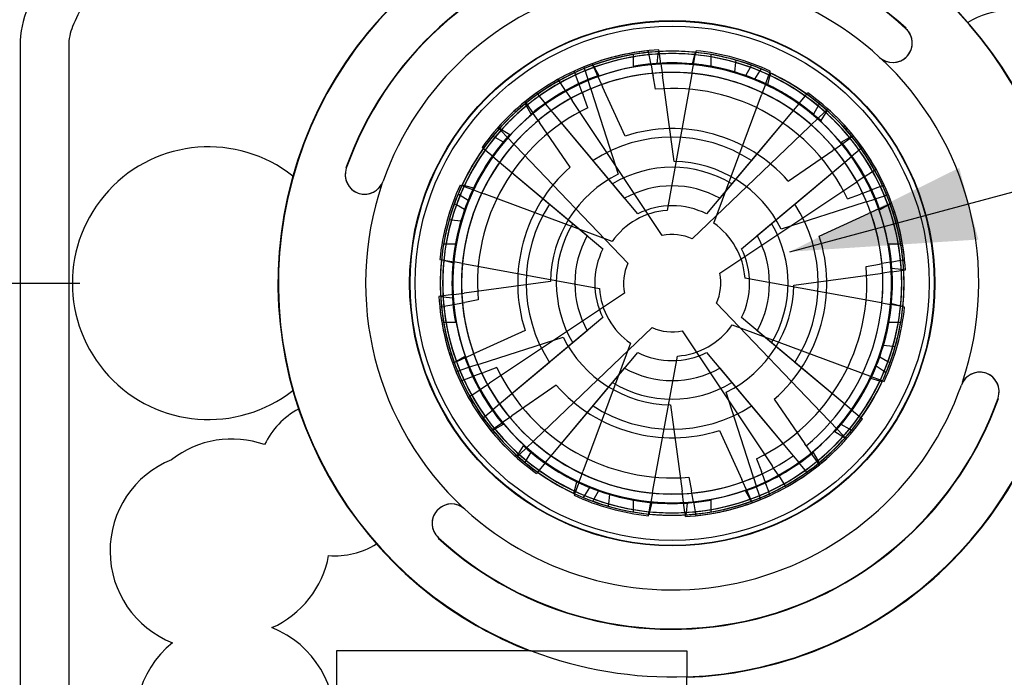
# Model space of a CAD drawing. Header units: inches. Extents: x 0 to 11, y 0 to 8.5.
# Tile 12 of 23: x 0.8 to 1.6, y 5.4 to 5.9. Entities that reach past the tile are written whole.
import ezdxf

# ---------------------------------------------------------------- set-up
doc = ezdxf.new("R2010")
doc.units = ezdxf.units.IN
doc.header["$MEASUREMENT"] = 0
doc.linetypes.add('CENTERX2', pattern=[0.8, 0.5, -0.1, 0.1, -0.1])
doc.layers.add('CENTER', color=40, linetype='CENTERX2')
doc.layers.add('DIMENSIONS', color=140, linetype='Continuous', lineweight=25)
doc.styles.add('SLDTEXTSTYLE0', font='TXT', dxfattribs={"width": 0.75})
doc.dimstyles.new('SLDDIMSTYLE1', dxfattribs={"dimtxt": 0.125, "dimasz": 0.15, "dimexe": 0, "dimexo": 0.0625, "dimgap": 0.03125, "dimtad": 0, "dimtih": 1, "dimtoh": 1, "dimrnd": 1e-09, "dimzin": 12, "dimdsep": 46, "dimtxsty": 'SLDTEXTSTYLE0', "dimsah": 1, "dimcen": 0.09, "dimadec": 0, "dimazin": 3, "dimtfac": 1, "dimtofl": 0, "dimtmove": 0, "dimatfit": 3, "dimfxl": 0, "dimfrac": 2, "dimtolj": 1, "dimtzin": 12, "dimarcsym": 0})
doc.dimstyles.new('SLDDIMSTYLE2', dxfattribs={"dimtxt": 0.125, "dimasz": 0.15, "dimexe": 0, "dimexo": 0.0625, "dimgap": 0.03125, "dimtad": 0, "dimtih": 1, "dimtoh": 1, "dimrnd": 1e-09, "dimzin": 12, "dimdsep": 46, "dimtxsty": 'SLDTEXTSTYLE0', "dimsah": 1, "dimcen": 0, "dimadec": 0, "dimazin": 3, "dimtfac": 1, "dimtofl": 0, "dimtmove": 0, "dimatfit": 3, "dimfxl": 0, "dimfrac": 2, "dimtolj": 1, "dimtzin": 12, "dimarcsym": 0})
doc.dimstyles.new('SLDDIMSTYLE3', dxfattribs={"dimtxt": 0.125, "dimasz": 0.15, "dimexe": 0, "dimexo": 0.0625, "dimgap": 0.03125, "dimtad": 0, "dimtih": 1, "dimtoh": 1, "dimrnd": 1e-09, "dimdsep": 46, "dimtxsty": 'SLDTEXTSTYLE0', "dimsah": 1, "dimcen": 0, "dimadec": 0, "dimazin": 2, "dimtfac": 1, "dimtofl": 0, "dimtmove": 0, "dimatfit": 3, "dimfxl": 0, "dimfrac": 2, "dimtolj": 1, "dimtzin": 12, "dimarcsym": 0})

# ---------------------------------------------------------------- blocks, each defined once
blk = doc.blocks.new('_D')
at = {"layer": 'DIMENSIONS'}
for p, q in [((0.67038, 5.75065), (0.67038, 6.70541)), ((1.94715, 5.75065), (1.94715, 6.70541)), ((0.67038, 6.58041), (0.99942, 6.58041)), ((1.14714, 6.57946), (1.10905, 6.57946)), ((1.10905, 6.57946), (1.10905, 6.38102)), ((1.4704, 6.57946), (1.50849, 6.57946)), ((1.50849, 6.57946), (1.50849, 6.38102)), ((1.94715, 6.58041), (1.61812, 6.58041)), ((1.10905, 6.38102), (1.14714, 6.38102)), ((1.50849, 6.38102), (1.4704, 6.38102))]:
    blk.add_line(p, q, dxfattribs=at)
for points in [[(0.67038, 6.58041), (0.82038, 6.55041), (0.82038, 6.61041)], [(1.94715, 6.58041), (1.79715, 6.61041), (1.79715, 6.55041)]]:
    blk.add_solid(points, dxfattribs=at)
at = {"layer": 'DIMENSIONS', "char_height": 0.125, "attachment_point": 1, "style": 'SLDTEXTSTYLE0'}
for s, insert in [('1.28', (1.14714, 6.76598)), ('32.4', (1.14714, 6.54215))]:
    blk.add_mtext(s, dxfattribs=dict(at, insert=insert))
blk = doc.blocks.new('_D_1')
at = {"layer": 'DIMENSIONS'}
for p, q in [((1.40384, 5.72613), (1.97336, 5.87873)), ((1.97336, 5.87873), (2.36649, 5.87873))]:
    blk.add_line(p, q, dxfattribs=at)
blk.add_solid([(1.40384, 5.72613), (1.55649, 5.73597), (1.54096, 5.79393)], dxfattribs=at)
at = {"layer": 'DIMENSIONS', "char_height": 0.125, "attachment_point": 1, "style": 'SLDTEXTSTYLE0'}
for s, insert in [('%%c', (2.25461, 6.13813)), ('SLEEVE', (2.49, 6.14004)), ('BORE', (2.42899, 5.93969)), ('INSERT', (2.39175, 5.74125))]:
    blk.add_mtext(s, dxfattribs=dict(at, insert=insert))
blk = doc.blocks.new('SW_SYMBOL_HOLE_DEPTH')
at = {"layer": 'DIMENSIONS', "color": 0}
for p, q in [((0, 34.45), (31.5, 34.45)), ((15.75, 34.45), (15.75, 2.95)), ((3.94, 21.85), (15.75, 2.95)), ((27.56, 21.85), (15.75, 2.95))]:
    blk.add_line(p, q, dxfattribs=at)
blk = doc.blocks.new('_D_2')
at = {"layer": 'DIMENSIONS'}
for p, q in [((0.6554, 5.64353), (0.28361, 4.2259)), ((1.30804, 4.45101), (1.26995, 4.45101)), ((1.26995, 4.45101), (1.26995, 4.25258)), ((1.53894, 4.45101), (1.57703, 4.45101)), ((1.57703, 4.45101), (1.57703, 4.25258)), ((1.26995, 4.25258), (1.30804, 4.25258)), ((1.57703, 4.25258), (1.53894, 4.25258)), ((0.28361, 4.2259), (0.53361, 4.2259))]:
    blk.add_line(p, q, dxfattribs=at)
blk.add_solid([(0.6554, 5.64353), (0.58833, 5.50605), (0.64637, 5.49083)], dxfattribs=at)
at = {"layer": 'DIMENSIONS', "xscale": 0.00405556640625, "yscale": 0.00405556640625, "zscale": 0.00405556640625}
blk.add_blockref('SW_SYMBOL_HOLE_DEPTH', (1.39331, 4.04352), dxfattribs=at)
at = {"layer": 'DIMENSIONS', "char_height": 0.125, "attachment_point": 1, "style": 'SLDTEXTSTYLE0'}
for s, insert in [('%%c', (0.72009, 4.4118)), ('0.12', (0.9086, 4.41371)), ('3.0', (1.30804, 4.41371)), ('THRU', (1.66199, 4.41371)), ('0.22[5.6]', (0.72213, 4.18923)), ('0.07[1.8]', (1.5719, 4.18923)), ('%%c', (0.53361, 4.18732))]:
    blk.add_mtext(s, dxfattribs=dict(at, insert=insert))
blk = doc.blocks.new('_D_4')
at = {"layer": 'DIMENSIONS'}
for p, q in [((0.40276, 5.90715), (0.40276, 7.17234)), ((2.21477, 5.90715), (2.21477, 7.17234)), ((0.40276, 7.04734), (0.99942, 7.04734)), ((1.14714, 7.04639), (1.10905, 7.04639)), ((1.10905, 7.04639), (1.10905, 6.84795)), ((1.4704, 7.04639), (1.50849, 7.04639)), ((1.50849, 7.04639), (1.50849, 6.84795)), ((2.21477, 7.04734), (1.61812, 7.04734)), ((1.10905, 6.84795), (1.14714, 6.84795)), ((1.50849, 6.84795), (1.4704, 6.84795))]:
    blk.add_line(p, q, dxfattribs=at)
for points in [[(0.40276, 7.04734), (0.55276, 7.01734), (0.55276, 7.07734)], [(2.21477, 7.04734), (2.06477, 7.07734), (2.06477, 7.01734)]]:
    blk.add_solid(points, dxfattribs=at)
at = {"layer": 'DIMENSIONS', "char_height": 0.125, "attachment_point": 1, "style": 'SLDTEXTSTYLE0'}
for s, insert in [('1.81', (1.14714, 7.23291)), ('46.0', (1.14714, 7.00908))]:
    blk.add_mtext(s, dxfattribs=dict(at, insert=insert))
blk = doc.blocks.new('SW_CENTERMARKSYMBOL_1')
at = {"layer": 'CENTER', "color": 0}
for p, q in [((0, 0.1), (0, 0.15906)), ((0, 0), (0, 0.1)), ((-0.1, 0), (-0.15906, 0)), ((0, 0), (-0.1, 0)), ((0, 0), (0, -0.1)), ((0, 0), (0.1, 0)), ((0.1, 0), (0.15906, 0)), ((0, -0.1), (0, -0.15906))]:
    blk.add_line(p, q, dxfattribs=at)

msp = doc.modelspace()

# ---------------------------------------------------------------- linework, layer by layer
for p, q in [((0.78121, 5.89272), (0.78121, 4.82828)), ((0.82058, 5.89272), (0.82058, 5.1659)), ((0.82058, 5.89272), (0.82058, 4.82113)), ((1.28986, 5.8873), (1.28961, 5.88866)), ((1.2902, 5.88541), (1.28986, 5.8873)), ((1.29747, 5.886), (1.29768, 5.88793)), ((1.29824, 5.88796), (1.29805, 5.88932)), ((1.29849, 5.88605), (1.29824, 5.88796)), ((1.32715, 5.88543), (1.32767, 5.8873)), ((1.32779, 5.88729), (1.32745, 5.8854)), ((1.32779, 5.88729), (1.32804, 5.88864)), ((1.27727, 5.88559), (1.27727, 5.88365)), ((1.27727, 5.88365), (1.27727, 5.876)), ((1.29166, 5.87735), (1.2902, 5.88541)), ((1.29663, 5.87839), (1.29747, 5.886)), ((1.29959, 5.87794), (1.29849, 5.88605)), ((1.32511, 5.87805), (1.32715, 5.88543)), ((1.32599, 5.87734), (1.32745, 5.8854)), ((1.34026, 5.88365), (1.34026, 5.88559)), ((1.34026, 5.876), (1.34026, 5.88365)), ((1.36008, 5.87911), (1.35925, 5.8715)), ((1.3603, 5.88104), (1.36008, 5.87911)), ((1.22997, 5.8709), (1.22949, 5.8722)), ((1.22997, 5.8709), (1.23064, 5.8691)), ((1.23725, 5.87558), (1.23768, 5.87426)), ((1.23768, 5.87426), (1.23826, 5.87243)), ((1.23826, 5.87243), (1.24076, 5.86464)), ((1.24395, 5.87817), (1.24452, 5.87691)), ((1.24532, 5.87516), (1.24452, 5.87691)), ((1.24464, 5.87695), (1.2456, 5.87526)), ((1.24532, 5.87516), (1.24871, 5.86771)), ((1.2456, 5.87526), (1.24938, 5.86861)), ((1.29166, 5.87735), (1.29292, 5.87036)), ((1.29959, 5.87794), (1.30054, 5.8709)), ((1.30054, 5.8709), (1.3008, 5.86894)), ((1.32472, 5.87035), (1.32599, 5.87734)), ((1.36825, 5.86858), (1.37204, 5.87523)), ((1.37204, 5.87523), (1.37301, 5.87691)), ((1.37572, 5.86574), (1.3798, 5.87222)), ((1.3798, 5.87222), (1.38084, 5.87386)), ((1.387, 5.86906), (1.38767, 5.87086)), ((1.38767, 5.87086), (1.38815, 5.87215)), ((1.38839, 5.87052), (1.38787, 5.86865)), ((1.21725, 5.86442), (1.21649, 5.86557)), ((1.21832, 5.86282), (1.21725, 5.86442)), ((1.22285, 5.85601), (1.21832, 5.86282)), ((1.23349, 5.86143), (1.23064, 5.8691)), ((1.24294, 5.85787), (1.24076, 5.86464)), ((1.24871, 5.86771), (1.25166, 5.86125)), ((1.29292, 5.87036), (1.29328, 5.86842)), ((1.29524, 5.85755), (1.29328, 5.86842)), ((1.31024, 5.79907), (1.3008, 5.86894)), ((1.32436, 5.86841), (1.30459, 5.75956)), ((1.32472, 5.87035), (1.32436, 5.86841)), ((1.38415, 5.86138), (1.387, 5.86906)), ((1.38787, 5.86865), (1.38583, 5.86127)), ((1.22285, 5.85601), (1.2268, 5.85009)), ((1.23596, 5.85477), (1.23349, 5.86143)), ((1.23596, 5.85477), (1.23665, 5.85291)), ((1.24294, 5.85787), (1.24354, 5.85599)), ((1.24354, 5.85599), (1.26509, 5.78885)), ((1.25166, 5.86125), (1.25248, 5.85945)), ((1.2706, 5.81968), (1.25248, 5.85945)), ((1.38167, 5.85472), (1.38098, 5.85287)), ((1.38415, 5.86138), (1.38167, 5.85472)), ((1.18973, 5.84742), (1.19051, 5.84629)), ((1.19901, 5.85449), (1.19989, 5.85343)), ((1.19989, 5.85343), (1.20113, 5.85196)), ((1.20113, 5.85196), (1.20638, 5.84568)), ((1.2268, 5.85009), (1.22789, 5.84845)), ((1.30069, 5.73918), (1.22789, 5.84845)), ((1.24049, 5.84256), (1.23665, 5.85291)), ((1.34243, 5.74918), (1.38098, 5.85287)), ((1.41115, 5.84568), (1.41641, 5.85196)), ((1.41641, 5.85196), (1.41764, 5.85343)), ((1.41764, 5.85343), (1.41853, 5.85449)), ((1.19086, 5.8441), (1.1899, 5.84579)), ((1.19051, 5.84629), (1.1916, 5.84471)), ((1.19464, 5.83745), (1.19086, 5.8441)), ((1.1916, 5.84471), (1.19625, 5.83797)), ((1.21095, 5.84023), (1.20638, 5.84568)), ((1.21222, 5.83872), (1.21095, 5.84023)), ((1.24473, 5.7999), (1.21222, 5.83872)), ((1.26053, 5.78104), (1.21222, 5.83872)), ((1.27031, 5.76936), (1.21222, 5.83872)), ((1.28091, 5.75671), (1.21222, 5.83872)), ((1.40532, 5.83872), (1.33663, 5.75671)), ((1.40532, 5.83872), (1.34722, 5.76936)), ((1.40532, 5.83872), (1.35701, 5.78104)), ((1.40532, 5.83872), (1.3728, 5.7999)), ((1.40659, 5.84023), (1.40532, 5.83872)), ((1.41115, 5.84568), (1.40659, 5.84023)), ((1.42677, 5.84402), (1.42298, 5.83738)), ((1.43231, 5.83928), (1.4264, 5.83362)), ((1.42773, 5.84571), (1.42677, 5.84402)), ((1.43369, 5.84061), (1.43231, 5.83928)), ((1.43411, 5.84024), (1.43307, 5.8386)), ((1.43469, 5.84156), (1.43369, 5.84061)), ((1.20028, 5.83212), (1.19625, 5.83797)), ((1.20028, 5.83212), (1.20141, 5.83049)), ((1.42126, 5.8287), (1.4264, 5.83362)), ((1.43307, 5.8386), (1.42899, 5.83212)), ((1.16881, 5.82558), (1.16786, 5.82657)), ((1.16881, 5.82558), (1.17014, 5.82419)), ((1.16918, 5.82599), (1.17082, 5.82495)), ((1.1758, 5.81828), (1.17014, 5.82419)), ((1.17082, 5.82495), (1.1773, 5.82087)), ((1.22622, 5.79452), (1.20141, 5.83049)), ((1.41984, 5.82733), (1.32503, 5.73651)), ((1.42126, 5.8287), (1.41984, 5.82733)), ((1.16371, 5.81961), (1.1654, 5.81865)), ((1.1654, 5.81865), (1.17204, 5.81486)), ((1.18072, 5.81315), (1.1758, 5.81828)), ((1.44556, 5.81478), (1.45221, 5.81856)), ((1.44608, 5.81317), (1.45282, 5.81782)), ((1.45221, 5.81856), (1.4539, 5.81952)), ((1.4544, 5.81891), (1.45282, 5.81782)), ((1.4544, 5.81891), (1.45554, 5.81969)), ((1.15599, 5.80953), (1.15493, 5.81041)), ((1.15746, 5.80829), (1.15599, 5.80953)), ((1.16374, 5.80304), (1.15746, 5.80829)), ((1.18072, 5.81315), (1.18209, 5.81172)), ((1.18209, 5.81172), (1.27291, 5.71692)), ((1.40264, 5.7832), (1.43861, 5.80801)), ((1.44023, 5.80914), (1.43861, 5.80801)), ((1.44023, 5.80914), (1.44608, 5.81317)), ((1.46007, 5.80829), (1.4538, 5.80304)), ((1.46154, 5.80953), (1.46007, 5.80829)), ((1.4626, 5.81041), (1.46154, 5.80953)), ((1.16374, 5.80304), (1.16919, 5.79847)), ((1.44835, 5.79847), (1.4538, 5.80304)), ((1.16919, 5.79847), (1.1707, 5.7972)), ((1.1707, 5.7972), (1.20952, 5.76469)), ((1.1707, 5.7972), (1.22838, 5.74889)), ((1.1707, 5.7972), (1.24006, 5.73911)), ((1.1707, 5.7972), (1.25271, 5.72851)), ((1.36482, 5.72851), (1.44683, 5.7972)), ((1.37748, 5.73911), (1.44683, 5.7972)), ((1.38915, 5.74889), (1.44683, 5.7972)), ((1.40801, 5.76469), (1.44683, 5.7972)), ((1.44683, 5.7972), (1.44835, 5.79847)), ((1.46412, 5.78657), (1.47093, 5.7911)), ((1.47093, 5.7911), (1.47253, 5.79217)), ((1.47253, 5.79217), (1.47368, 5.79293)), ((1.46412, 5.78657), (1.45821, 5.78262)), ((1.13727, 5.78003), (1.13856, 5.77955)), ((1.14037, 5.77888), (1.13856, 5.77955)), ((1.1389, 5.78027), (1.14077, 5.77975)), ((1.14037, 5.77888), (1.14804, 5.77603)), ((1.14077, 5.77975), (1.14815, 5.77772)), ((1.14804, 5.77603), (1.1547, 5.77355)), ((1.3473, 5.70873), (1.45656, 5.78153)), ((1.45656, 5.78153), (1.45821, 5.78262)), ((1.46288, 5.77346), (1.46954, 5.77593)), ((1.47722, 5.77878), (1.46954, 5.77593)), ((1.47902, 5.77945), (1.47722, 5.77878)), ((1.48031, 5.77993), (1.47902, 5.77945)), ((1.1372, 5.77168), (1.13556, 5.77272)), ((1.14368, 5.7676), (1.1372, 5.77168)), ((1.1547, 5.77355), (1.15655, 5.77287)), ((1.26024, 5.73431), (1.15655, 5.77287)), ((1.45068, 5.76893), (1.46103, 5.77277)), ((1.46288, 5.77346), (1.46103, 5.77277)), ((1.46599, 5.76648), (1.47275, 5.76866)), ((1.48055, 5.77116), (1.47275, 5.76866)), ((1.48238, 5.77174), (1.48055, 5.77116)), ((1.48369, 5.77217), (1.48238, 5.77174)), ((1.1342, 5.76393), (1.13251, 5.76489)), ((1.14084, 5.76014), (1.1342, 5.76393)), ((1.46411, 5.76588), (1.39697, 5.74433)), ((1.46599, 5.76648), (1.46411, 5.76588)), ((1.47583, 5.76071), (1.46936, 5.75776)), ((1.47583, 5.76071), (1.48328, 5.7641)), ((1.48338, 5.76382), (1.47673, 5.76004)), ((1.48328, 5.7641), (1.48503, 5.7649)), ((1.48507, 5.76478), (1.48338, 5.76382)), ((1.48503, 5.7649), (1.48628, 5.76547)), ((1.12838, 5.75218), (1.13031, 5.75197)), ((1.13031, 5.75197), (1.13792, 5.75113)), ((1.4278, 5.73882), (1.46756, 5.75694)), ((1.46936, 5.75776), (1.46756, 5.75694)), ((1.12577, 5.73215), (1.12383, 5.73215)), ((1.13342, 5.73215), (1.12577, 5.73215)), ((1.49176, 5.73215), (1.48411, 5.73215)), ((1.49371, 5.73215), (1.49176, 5.73215)), ((1.12078, 5.71992), (1.12213, 5.71968)), ((1.12399, 5.71904), (1.12212, 5.71956)), ((1.12213, 5.71968), (1.12402, 5.71933)), ((1.12402, 5.71933), (1.13208, 5.71787)), ((1.48547, 5.71776), (1.49352, 5.71922)), ((1.49352, 5.71922), (1.49541, 5.71956)), ((1.49541, 5.71956), (1.49677, 5.71981)), ((1.13137, 5.717), (1.12399, 5.71904)), ((1.13907, 5.7166), (1.13208, 5.71787)), ((1.13907, 5.7166), (1.14101, 5.71625)), ((1.14101, 5.71625), (1.24986, 5.69648)), ((1.46567, 5.71418), (1.47653, 5.71614)), ((1.47653, 5.71614), (1.47847, 5.7165)), ((1.48547, 5.71776), (1.47847, 5.7165)), ((1.4865, 5.71279), (1.49411, 5.71195)), ((1.49411, 5.71195), (1.49604, 5.71174)), ((1.49417, 5.71093), (1.49607, 5.71118)), ((1.49607, 5.71118), (1.49744, 5.71137)), ((1.47652, 5.68506), (1.36767, 5.70483)), ((1.40718, 5.69918), (1.47706, 5.70862)), ((1.47706, 5.70862), (1.47901, 5.70888)), ((1.48606, 5.70983), (1.47901, 5.70888)), ((1.48606, 5.70983), (1.49417, 5.71093)), ((1.21035, 5.70213), (1.14048, 5.69269)), ((1.12146, 5.69012), (1.1201, 5.68994)), ((1.12337, 5.69038), (1.12146, 5.69012)), ((1.12342, 5.68935), (1.12149, 5.68957)), ((1.13148, 5.69147), (1.12337, 5.69038)), ((1.13103, 5.68852), (1.12342, 5.68935)), ((1.13148, 5.69147), (1.13852, 5.69243)), ((1.13852, 5.69243), (1.14048, 5.69269)), ((1.27024, 5.69257), (1.16097, 5.61978)), ((1.12076, 5.6815), (1.12212, 5.68174)), ((1.12401, 5.68209), (1.12212, 5.68174)), ((1.12401, 5.68209), (1.13207, 5.68354)), ((1.13207, 5.68354), (1.13906, 5.68481)), ((1.13906, 5.68481), (1.141, 5.68516)), ((1.15187, 5.68713), (1.141, 5.68516)), ((1.43545, 5.58958), (1.34462, 5.68439)), ((1.47846, 5.6847), (1.47652, 5.68506)), ((1.47846, 5.6847), (1.48546, 5.68343)), ((1.49351, 5.68197), (1.48546, 5.68343)), ((1.48617, 5.68431), (1.49354, 5.68227)), ((1.4954, 5.68163), (1.49351, 5.68197)), ((1.49354, 5.68227), (1.49541, 5.68175)), ((1.49676, 5.68138), (1.4954, 5.68163)), ((1.25271, 5.67279), (1.1707, 5.6041)), ((1.44683, 5.6041), (1.36482, 5.67279)), ((1.12383, 5.66916), (1.12577, 5.66916)), ((1.12577, 5.66916), (1.13342, 5.66916)), ((1.1977, 5.57397), (1.2925, 5.6648)), ((1.35729, 5.66699), (1.46098, 5.62844)), ((1.48411, 5.66916), (1.49176, 5.66916)), ((1.49176, 5.66916), (1.49371, 5.66916)), ((1.18974, 5.66249), (1.14997, 5.64436)), ((1.15343, 5.63542), (1.22057, 5.65697)), ((1.24006, 5.6622), (1.1707, 5.6041)), ((1.31685, 5.66212), (1.38964, 5.55286)), ((1.44683, 5.6041), (1.37748, 5.6622)), ((1.22838, 5.65241), (1.1707, 5.6041)), ((1.27511, 5.65213), (1.23655, 5.54844)), ((1.44683, 5.6041), (1.38915, 5.65241)), ((1.48722, 5.64934), (1.47962, 5.65017)), ((1.48915, 5.64912), (1.48722, 5.64934)), ((1.13416, 5.63748), (1.14081, 5.64127)), ((1.14171, 5.6406), (1.13426, 5.6372)), ((1.14171, 5.6406), (1.14817, 5.64355)), ((1.14997, 5.64436), (1.14817, 5.64355)), ((1.21222, 5.56259), (1.28091, 5.6446)), ((1.29317, 5.5329), (1.31294, 5.64175)), ((1.33663, 5.6446), (1.40532, 5.56259)), ((1.47669, 5.64117), (1.48334, 5.63738)), ((1.13251, 5.63641), (1.13125, 5.63583)), ((1.13247, 5.63652), (1.13416, 5.63748)), ((1.13426, 5.6372), (1.13251, 5.63641)), ((1.14478, 5.63265), (1.13699, 5.63015)), ((1.15155, 5.63482), (1.14478, 5.63265)), ((1.15155, 5.63482), (1.15343, 5.63542)), ((1.16686, 5.63238), (1.15651, 5.62853)), ((1.20952, 5.63662), (1.1707, 5.6041)), ((1.21222, 5.56259), (1.27031, 5.63194)), ((1.34722, 5.63194), (1.40532, 5.56259)), ((1.44683, 5.6041), (1.40801, 5.63662)), ((1.47386, 5.63371), (1.48033, 5.62962)), ((1.48334, 5.63738), (1.48503, 5.63641)), ((1.13516, 5.62956), (1.13384, 5.62914)), ((1.13516, 5.62956), (1.13699, 5.63015)), ((1.14032, 5.62253), (1.14799, 5.62537)), ((1.15465, 5.62785), (1.14799, 5.62537)), ((1.15465, 5.62785), (1.15651, 5.62853)), ((1.46098, 5.62844), (1.46284, 5.62775)), ((1.4695, 5.62527), (1.46284, 5.62775)), ((1.47676, 5.62155), (1.46939, 5.62359)), ((1.4695, 5.62527), (1.47717, 5.62242)), ((1.48033, 5.62962), (1.48197, 5.62858)), ((1.13722, 5.62138), (1.13852, 5.62186)), ((1.13852, 5.62186), (1.14032, 5.62253)), ((1.15341, 5.61474), (1.15933, 5.61868)), ((1.15933, 5.61868), (1.16097, 5.61978)), ((1.2149, 5.61811), (1.17893, 5.59329)), ((1.21222, 5.56259), (1.26053, 5.62027)), ((1.35701, 5.62027), (1.40532, 5.56259)), ((1.47864, 5.62103), (1.47676, 5.62155)), ((1.47717, 5.62242), (1.47897, 5.62175)), ((1.47897, 5.62175), (1.48026, 5.62127)), ((1.00188, 5.61397), (1.00217, 5.6142)), ((1.14385, 5.60837), (1.145, 5.60914)), ((1.1466, 5.6102), (1.145, 5.60914)), ((1.1466, 5.6102), (1.15341, 5.61474)), ((1.374, 5.54531), (1.35245, 5.61245)), ((1.16919, 5.60283), (1.16374, 5.59827)), ((1.1707, 5.6041), (1.16919, 5.60283)), ((1.21222, 5.56259), (1.24473, 5.60141)), ((1.30729, 5.60224), (1.31673, 5.53236)), ((1.3728, 5.60141), (1.40532, 5.56259)), ((1.39131, 5.60678), (1.41613, 5.57081)), ((1.44835, 5.60283), (1.44683, 5.6041)), ((1.4538, 5.59827), (1.44835, 5.60283)), ((1.15493, 5.59089), (1.15599, 5.59178)), ((1.15599, 5.59178), (1.15746, 5.59301)), ((1.15746, 5.59301), (1.16374, 5.59827)), ((1.1773, 5.59217), (1.17145, 5.58813)), ((1.1773, 5.59217), (1.17893, 5.59329)), ((1.4538, 5.59827), (1.46007, 5.59301)), ((1.46007, 5.59301), (1.46154, 5.59178)), ((1.46154, 5.59178), (1.4626, 5.59089)), ((1.16471, 5.58349), (1.17145, 5.58813)), ((1.17197, 5.58653), (1.16532, 5.58274)), ((1.43682, 5.58816), (1.43545, 5.58958)), ((1.43682, 5.58816), (1.44173, 5.58303)), ((1.45214, 5.58265), (1.44549, 5.58644)), ((1.162, 5.58161), (1.16313, 5.58239)), ((1.16313, 5.58239), (1.16471, 5.58349)), ((1.16532, 5.58274), (1.16363, 5.58178)), ((1.34693, 5.58162), (1.36506, 5.54186)), ((1.44671, 5.57635), (1.44024, 5.58043)), ((1.4474, 5.57711), (1.44173, 5.58303)), ((1.44835, 5.57531), (1.44671, 5.57635)), ((1.44872, 5.57573), (1.4474, 5.57711)), ((1.45383, 5.58169), (1.45214, 5.58265)), ((1.18447, 5.56271), (1.18855, 5.56918)), ((1.19627, 5.5726), (1.19114, 5.56769)), ((1.19627, 5.5726), (1.1977, 5.57397)), ((1.41725, 5.56919), (1.41613, 5.57081)), ((1.41725, 5.56919), (1.42129, 5.56334)), ((1.44968, 5.57473), (1.44872, 5.57573)), ((1.18285, 5.55974), (1.18384, 5.5607)), ((1.18343, 5.56107), (1.18447, 5.56271)), ((1.18384, 5.5607), (1.18523, 5.56202)), ((1.18523, 5.56202), (1.19114, 5.56769)), ((1.19077, 5.55728), (1.19456, 5.56393)), ((1.20638, 5.55562), (1.21095, 5.56107)), ((1.21095, 5.56107), (1.21222, 5.56259)), ((1.40532, 5.56259), (1.40659, 5.56107)), ((1.40659, 5.56107), (1.41115, 5.55562)), ((1.42594, 5.5566), (1.42129, 5.56334)), ((1.42289, 5.56386), (1.42668, 5.55721)), ((1.18981, 5.55559), (1.19077, 5.55728)), ((1.20638, 5.55562), (1.20113, 5.54935)), ((1.37704, 5.55874), (1.38089, 5.54839)), ((1.39074, 5.55121), (1.38964, 5.55286)), ((1.41641, 5.54935), (1.41115, 5.55562)), ((1.42703, 5.55502), (1.42594, 5.5566)), ((1.42668, 5.55721), (1.42764, 5.55552)), ((1.42781, 5.55388), (1.42703, 5.55502)), ((1.19989, 5.54788), (1.19901, 5.54682)), ((1.20113, 5.54935), (1.19989, 5.54788)), ((1.23339, 5.53992), (1.23587, 5.54659)), ((1.23587, 5.54659), (1.23655, 5.54844)), ((1.3746, 5.54343), (1.374, 5.54531)), ((1.38157, 5.54654), (1.38089, 5.54839)), ((1.38157, 5.54654), (1.38405, 5.53988)), ((1.39468, 5.5453), (1.39074, 5.55121)), ((1.39468, 5.5453), (1.39922, 5.53849)), ((1.41764, 5.54788), (1.41641, 5.54935)), ((1.41853, 5.54682), (1.41764, 5.54788)), ((1.22967, 5.53266), (1.2317, 5.54003)), ((1.23339, 5.53992), (1.23054, 5.53225)), ((1.32229, 5.54375), (1.32426, 5.53289)), ((1.36587, 5.54006), (1.36506, 5.54186)), ((1.36882, 5.53359), (1.36587, 5.54006)), ((1.3746, 5.54343), (1.37677, 5.53667)), ((1.37927, 5.52887), (1.37677, 5.53667)), ((1.38689, 5.5322), (1.38405, 5.53988)), ((1.39922, 5.53849), (1.40028, 5.53689)), ((1.40028, 5.53689), (1.40105, 5.53574)), ((1.22915, 5.53078), (1.22967, 5.53266)), ((1.22987, 5.53045), (1.22939, 5.52916)), ((1.23054, 5.53225), (1.22987, 5.53045)), ((1.23774, 5.52909), (1.2367, 5.52745)), ((1.24182, 5.53556), (1.23774, 5.52909)), ((1.24928, 5.53273), (1.24549, 5.52608)), ((1.25745, 5.5222), (1.25829, 5.5298)), ((1.29282, 5.53096), (1.29155, 5.52396)), ((1.29282, 5.53096), (1.29317, 5.5329)), ((1.31699, 5.53041), (1.31673, 5.53236)), ((1.31795, 5.52336), (1.31699, 5.53041)), ((1.32461, 5.53095), (1.32426, 5.53289)), ((1.32588, 5.52395), (1.32461, 5.53095)), ((1.37194, 5.52604), (1.36815, 5.53269)), ((1.36882, 5.53359), (1.37222, 5.52614)), ((1.37986, 5.52704), (1.37927, 5.52887)), ((1.38756, 5.5304), (1.38689, 5.5322)), ((1.38804, 5.52911), (1.38756, 5.5304)), ((1.24549, 5.52608), (1.24453, 5.52439)), ((1.25724, 5.52027), (1.25745, 5.5222)), ((1.27727, 5.52531), (1.27727, 5.51766)), ((1.29009, 5.51591), (1.29155, 5.52396)), ((1.29242, 5.52325), (1.29038, 5.51588)), ((1.31904, 5.51525), (1.31795, 5.52336)), ((1.3209, 5.52292), (1.32007, 5.51531)), ((1.32588, 5.52395), (1.32733, 5.5159)), ((1.34026, 5.51766), (1.34026, 5.52531)), ((1.3729, 5.52435), (1.37194, 5.52604)), ((1.37222, 5.52614), (1.37301, 5.5244)), ((1.37301, 5.5244), (1.37359, 5.52314)), ((1.38028, 5.52573), (1.37986, 5.52704)), ((1.27727, 5.51766), (1.27727, 5.51571)), ((1.2895, 5.51266), (1.28974, 5.51402)), ((1.28974, 5.51402), (1.29009, 5.51591)), ((1.29038, 5.51588), (1.28987, 5.51401)), ((1.31904, 5.51525), (1.3193, 5.51335)), ((1.31948, 5.51198), (1.3193, 5.51335)), ((1.32007, 5.51531), (1.31985, 5.51338)), ((1.32733, 5.5159), (1.32768, 5.51401)), ((1.32768, 5.51401), (1.32792, 5.51265)), ((1.34026, 5.51571), (1.34026, 5.51766)), ((1.0695, 5.48983), (1.0698, 5.49001)), ((1.19326, 5.40341), (1.03711, 5.40341)), ((1.03711, 5.40341), (1.03711, 5.12742)), ((1.19479, 5.40341), (1.19326, 5.40341)), ((1.19421, 5.40341), (1.19326, 5.40341)), ((1.19421, 5.40341), (1.32058, 5.40341)), ((1.32058, 5.40341), (1.32058, 5.38232)), ((1.32058, 5.38197), (1.32058, 5.38232)), ((1.32058, 5.38197), (1.32058, 5.38232)), ((1.32058, 5.12742), (1.32058, 5.38197))]:
    msp.add_line(p, q)
for radius in [0.21239, 0.21203, 0.20797]:
    msp.add_circle((1.30877, 5.70065), radius)
for centre, radius, start, end in [((1.30877, 5.70065), 0.3189, 272.12255, 248.76437), ((1.30877, 5.70065), 0.31855, 272.12484, 248.92399), ((1.30877, 5.70065), 0.3189, 41.38467, 164.22809), ((1.30877, 5.70065), 0.27987, 47.45793, 160.54219), ((1.30877, 5.70065), 0.27953, 47.42266, 160.57732), ((1.30877, 5.70065), 0.24803, 47.42268, 160.57732), ((1.30877, 5.70065), 0.52756, 154.60485, 156.83195), ((0.85995, 5.89272), 0.07874, 156.83195, 180), ((1.58153, 5.85813), 0.06299, 297.87341, 122.12661), ((0.85995, 5.89272), 0.03937, 156.83195, 180), ((1.48724, 5.89489), 0.01575, 227.42268, 47.42268), ((1.48724, 5.89489), 0.01575, 314, 47.4224), ((1.30877, 5.70065), 0.1876, 93.38779, 119.19748), ((1.30877, 5.70065), 0.18898, 95.81759, 114.80286), ((1.30877, 5.70065), 0.18898, 93.25081, 112.23608), ((1.30877, 5.70065), 0.1876, 84.21718, 110.02687), ((1.30877, 5.70065), 0.1876, 84.17947, 109.98916), ((1.30877, 5.70065), 0.1876, 69.97527, 95.78496), ((1.30877, 5.70065), 0.1876, 67.4085, 93.21819), ((1.30877, 5.70065), 0.18898, 65.16158, 84.14685), ((1.30877, 5.70065), 0.1876, 99.66505, 125.47474), ((1.30877, 5.70065), 0.18569, 99.76569, 125.4285), ((1.30877, 5.70065), 0.18569, 93.48843, 119.15123), ((1.30877, 5.70065), 0.18569, 84.31782, 109.98062), ((1.30877, 5.70065), 0.18569, 84.22571, 109.88852), ((1.30877, 5.70065), 0.17815, 79.81683, 100.18317), ((1.30877, 5.70065), 0.18569, 70.07591, 95.73872), ((1.30877, 5.70065), 0.17815, 73.53957, 93.9059), ((1.30877, 5.70065), 0.18569, 67.50914, 93.17194), ((1.30877, 5.70065), 0.1876, 54.52526, 80.33495), ((1.30877, 5.70065), 0.18569, 54.5715, 80.23431), ((1.30877, 5.70065), 0.18569, 48.29424, 73.95705), ((1.30877, 5.70065), 0.1876, 48.248, 74.05769), ((1.48724, 5.89489), 0.01575, 227.42268, 314), ((1.30877, 5.70065), 0.24803, 341.18912, 47.23106), ((1.30877, 5.70065), 0.17753, 84.43398, 154.87444), ((1.30877, 5.70065), 0.17045, 84.631, 154.67742), ((1.30877, 5.70065), 0.1876, 114.83548, 140.64517), ((1.30877, 5.70065), 0.1876, 112.26871, 138.0784), ((1.30877, 5.70065), 0.18569, 112.31495, 137.97776), ((1.30877, 5.70065), 0.18898, 110.05949, 129.04476), ((1.30877, 5.70065), 0.17753, 54.77977, 125.22023), ((1.30877, 5.70065), 0.17045, 54.97679, 125.02321), ((1.30877, 5.70065), 0.17753, 48.50251, 118.94297), ((1.30877, 5.70065), 0.17045, 48.69953, 118.74595), ((1.30877, 5.70065), 0.17753, 39.3319, 109.77236), ((1.30877, 5.70065), 0.17753, 25.08999, 95.53045), ((1.30877, 5.70065), 0.17045, 25.28701, 95.33343), ((1.30877, 5.70065), 0.17753, 22.52322, 92.96368), ((1.30877, 5.70065), 0.17045, 22.72024, 92.76666), ((1.30877, 5.70065), 0.17815, 64.36896, 84.73529), ((1.30877, 5.70065), 0.1876, 39.31926, 65.12895), ((1.30877, 5.70065), 0.1876, 39.07739, 64.88708), ((1.30877, 5.70065), 0.17753, 112.52322, 182.96368), ((1.30877, 5.70065), 0.18569, 114.88172, 140.54453), ((1.30877, 5.70065), 0.18898, 119.2301, 138.21537), ((1.30877, 5.70065), 0.17815, 109.47104, 129.83738), ((1.30877, 5.70065), 0.17815, 50.12705, 70.49339), ((1.30877, 5.70065), 0.17815, 47.56028, 67.92662), ((1.30877, 5.70065), 0.18569, 39.4199, 65.08271), ((1.30877, 5.70065), 0.18569, 39.12363, 64.78644), ((1.30877, 5.70065), 0.17753, 115.08999, 185.53045), ((1.30877, 5.70065), 0.17045, 112.72024, 182.76666), ((1.30877, 5.70065), 0.17045, 115.28701, 185.33343), ((1.30877, 5.70065), 0.15748, 25.69374, 94.9267), ((1.30877, 5.70065), 0.17045, 354.631, 64.67742), ((1.30877, 5.70065), 0.17753, 354.43398, 64.87444), ((1.30877, 5.70065), 0.18898, 125.50736, 144.49264), ((1.30877, 5.70065), 0.18898, 35.50736, 54.49264), ((1.30877, 5.70065), 0.1876, 129.31926, 155.12895), ((1.30877, 5.70065), 0.1876, 129.07739, 154.88708), ((1.30877, 5.70065), 0.18569, 129.4199, 155.08271), ((1.30877, 5.70065), 0.18569, 129.12363, 154.78644), ((1.30877, 5.70065), 0.15748, 115.69374, 184.9267), ((1.30877, 5.70065), 0.18569, 24.88172, 50.54453), ((1.30877, 5.70065), 0.1876, 24.83548, 50.64517), ((1.30877, 5.70065), 0.1876, 22.26871, 48.0784), ((1.30877, 5.70065), 0.18898, 29.2301, 48.21537), ((1.30877, 5.70065), 0.17753, 129.3319, 199.77236), ((1.30877, 5.70065), 0.17045, 129.52892, 199.57534), ((1.30877, 5.70065), 0.18569, 22.31495, 47.97776), ((1.30877, 5.70065), 0.1876, 138.248, 164.05769), ((1.30877, 5.70065), 0.18569, 138.29424, 163.95705), ((1.30877, 5.70065), 0.125, 41.32726, 107.777), ((1.30877, 5.70065), 0.17753, 138.50251, 208.94297), ((1.30877, 5.70065), 0.17815, 140.12705, 160.49339), ((1.30877, 5.70065), 0.17815, 137.56028, 157.92662), ((1.30877, 5.70065), 0.11811, 57.1694, 122.8306), ((1.30877, 5.70065), 0.17815, 19.47104, 39.83738), ((1.30877, 5.70065), 0.18898, 20.05949, 39.04476), ((0.93377, 5.70065), 0.11024, 51.84138, 308.15862), ((1.30877, 5.70065), 0.1876, 144.52526, 170.33495), ((1.30877, 5.70065), 0.18569, 144.5715, 170.23431), ((1.30877, 5.70065), 0.17045, 138.69953, 208.74595), ((1.30877, 5.70065), 0.18569, 9.76569, 35.4285), ((1.30877, 5.70065), 0.1876, 9.66505, 35.47474), ((1.30877, 5.70065), 0.17753, 144.77977, 215.22023), ((1.30877, 5.70065), 0.09843, 26.34649, 89.1404), ((1.30877, 5.70065), 0.17753, 324.77977, 35.22023), ((1.06, 5.78837), 0.01575, 160.57732, 254), ((1.06, 5.78837), 0.01575, 160.57732, 340.57732), ((1.30877, 5.70065), 0.17045, 144.97679, 215.02321), ((1.30877, 5.70065), 0.125, 131.32726, 197.777), ((1.30877, 5.70065), 0.09375, 59.03302, 120.96698), ((1.30877, 5.70065), 0.18569, 3.48843, 29.15123), ((1.30877, 5.70065), 0.1876, 3.38779, 29.19748), ((1.06, 5.78837), 0.01575, 254, 340.57732), ((1.30877, 5.70065), 0.09843, 116.34649, 179.1404), ((1.30877, 5.70065), 0.17753, 318.50251, 28.94297), ((1.30877, 5.70065), 0.24803, 161.18912, 227.23106), ((1.30877, 5.70065), 0.18898, 155.16158, 174.14685), ((1.30877, 5.70065), 0.17815, 154.36896, 174.73529), ((1.30877, 5.70065), 0.07874, 60.76397, 119.23603), ((1.30877, 5.70065), 0.18898, 5.81759, 24.80286), ((1.30877, 5.70065), 0.1876, 157.4085, 183.21819), ((1.30877, 5.70065), 0.18569, 157.50914, 183.17194), ((1.30877, 5.70065), 0.18898, 3.25081, 22.23608), ((1.30877, 5.70065), 0.1876, 159.97527, 185.78496), ((1.30877, 5.70065), 0.18569, 160.07591, 185.73872), ((1.30877, 5.70065), 0.11811, 147.1694, 212.8306), ((1.30877, 5.70065), 0.05906, 94.05601, 145.25241), ((1.30877, 5.70065), 0.0626, 63.57351, 116.42649), ((1.30877, 5.70065), 0.11811, 327.1694, 32.8306), ((1.30877, 5.70065), 0.17753, 309.3319, 19.77236), ((1.30877, 5.70065), 0.18569, 354.31782, 19.98062), ((1.30877, 5.70065), 0.18569, 354.22571, 19.88852), ((1.30877, 5.70065), 0.1876, 354.21718, 20.02687), ((1.30877, 5.70065), 0.1876, 354.17947, 19.98916), ((1.30877, 5.70065), 0.17815, 163.53957, 183.9059), ((1.30877, 5.70065), 0.17045, 309.52892, 19.57534), ((1.30877, 5.70065), 0.09375, 149.03302, 210.96698), ((1.30877, 5.70065), 0.05906, 4.05601, 55.25241), ((1.30877, 5.70065), 0.09375, 329.03302, 30.96698), ((1.30877, 5.70065), 0.07874, 150.76397, 209.23603), ((1.30877, 5.70065), 0.03937, 65.60018, 101.8453), ((1.30877, 5.70065), 0.07874, 330.76397, 29.23603), ((1.30877, 5.70065), 0.125, 311.32726, 17.777), ((1.30877, 5.70065), 0.17815, 169.81683, 190.18317), ((1.30877, 5.70065), 0.0626, 153.57351, 206.42649), ((1.30877, 5.70065), 0.0626, 333.57351, 26.42649), ((1.30877, 5.70065), 0.17815, 349.81683, 10.18317), ((1.30877, 5.70065), 0.1876, 174.17947, 199.98916), ((1.30877, 5.70065), 0.1876, 174.21718, 200.02687), ((1.30877, 5.70065), 0.18569, 174.22571, 199.88852), ((1.30877, 5.70065), 0.18569, 340.07591, 5.73872), ((1.30877, 5.70065), 0.1876, 339.97527, 5.78496), ((1.30877, 5.70065), 0.18569, 174.31782, 199.98062), ((1.30877, 5.70065), 0.17753, 174.43398, 244.87444), ((1.30877, 5.70065), 0.17045, 174.631, 244.67742), ((1.30877, 5.70065), 0.03937, 155.60018, 191.8453), ((1.30877, 5.70065), 0.15748, 295.69374, 4.9267), ((1.30877, 5.70065), 0.17753, 295.08999, 5.53045), ((1.30877, 5.70065), 0.17815, 343.53957, 3.9059), ((1.30877, 5.70065), 0.1876, 337.4085, 3.21819), ((1.30877, 5.70065), 0.03937, 335.60018, 11.8453), ((1.30877, 5.70065), 0.17753, 292.52322, 2.96368), ((1.30877, 5.70065), 0.18569, 337.50914, 3.17194), ((1.30877, 5.70065), 0.05906, 184.05601, 235.25241), ((1.30877, 5.70065), 0.09843, 296.34649, 359.1404), ((1.30877, 5.70065), 0.18898, 183.25081, 202.23608), ((1.30877, 5.70065), 0.1876, 183.38779, 209.19748), ((1.30877, 5.70065), 0.18569, 183.48843, 209.15123), ((1.30877, 5.70065), 0.18898, 185.81759, 204.80286), ((1.30877, 5.70065), 0.17815, 334.36896, 354.73529), ((1.30877, 5.70065), 0.18898, 335.16158, 354.14685), ((1.30877, 5.70065), 0.1876, 189.66505, 215.47474), ((1.30877, 5.70065), 0.18569, 189.76569, 215.4285), ((1.30877, 5.70065), 0.03937, 245.60018, 281.8453), ((1.30877, 5.70065), 0.05906, 274.05601, 325.25241), ((1.30877, 5.70065), 0.18569, 324.5715, 350.23431), ((1.30877, 5.70065), 0.1876, 324.52526, 350.33495), ((1.30877, 5.70065), 0.09843, 206.34649, 269.1404), ((1.30877, 5.70065), 0.18569, 318.29424, 343.95705), ((1.30877, 5.70065), 0.1876, 318.248, 344.05769), ((1.30877, 5.70065), 0.17815, 199.47104, 219.83738), ((1.30877, 5.70065), 0.0626, 243.57351, 296.42649), ((1.30877, 5.70065), 0.17815, 320.12705, 340.49339), ((1.30877, 5.70065), 0.18898, 200.05949, 219.04476), ((1.30877, 5.70065), 0.17753, 202.52322, 272.96368), ((1.30877, 5.70065), 0.17045, 202.72024, 272.76666), ((1.30877, 5.70065), 0.15748, 205.69374, 274.9267), ((1.30877, 5.70065), 0.07874, 240.76397, 299.23603), ((1.30877, 5.70065), 0.17815, 317.56028, 337.92662), ((1.30877, 5.70065), 0.1876, 202.26871, 228.0784), ((1.30877, 5.70065), 0.18569, 202.31495, 227.97776), ((1.30877, 5.70065), 0.17753, 205.08999, 275.53045), ((1.30877, 5.70065), 0.17045, 205.28701, 275.33343), ((1.30877, 5.70065), 0.17753, 264.43398, 334.87444), ((1.55754, 5.61294), 0.01575, 74, 160.57732), ((1.55754, 5.61294), 0.01575, 340.57732, 160.57732), ((1.55754, 5.61294), 0.01575, 340.5776, 74), ((1.30877, 5.70065), 0.1876, 204.83548, 230.64517), ((1.30877, 5.70065), 0.18569, 204.88172, 230.54453), ((1.30877, 5.70065), 0.24803, 227.42268, 340.57732), ((1.30877, 5.70065), 0.125, 221.32726, 287.777), ((1.30877, 5.70065), 0.09375, 239.03302, 300.96698), ((1.30877, 5.70065), 0.18569, 309.12363, 334.78644), ((1.30877, 5.70065), 0.18569, 309.4199, 335.08271), ((1.30877, 5.70065), 0.1876, 309.07739, 334.88708), ((1.30877, 5.70065), 0.1876, 309.31926, 335.12895), ((1.30877, 5.70065), 0.3189, 195.77191, 198.61536), ((1.30877, 5.70065), 0.27953, 227.42268, 340.57734), ((1.30877, 5.70065), 0.18898, 209.2301, 228.21537), ((1.30877, 5.70065), 0.3189, 272.12255, 344.22809), ((1.30877, 5.70065), 0.27987, 227.45793, 340.54219), ((1.30877, 5.70065), 0.11811, 237.1694, 302.8306), ((1.036, 5.54317), 0.06299, 117.87341, 154.68869), ((1.30877, 5.70065), 0.17045, 219.52892, 289.57534), ((1.30877, 5.70065), 0.18898, 215.50736, 234.49264), ((1.30877, 5.70065), 0.17753, 219.3319, 289.77236), ((1.30877, 5.70065), 0.18898, 305.50736, 324.49264), ((1.30877, 5.70065), 0.1876, 219.07739, 244.88708), ((1.30877, 5.70065), 0.1876, 219.31926, 245.12895), ((1.30877, 5.70065), 0.18569, 219.12363, 244.78644), ((1.30877, 5.70065), 0.18569, 219.4199, 245.08271), ((1.30877, 5.70065), 0.18569, 292.31495, 317.97776), ((1.30877, 5.70065), 0.18569, 294.88172, 320.54453), ((1.30877, 5.70065), 0.1876, 294.83548, 320.64517), ((0.95247, 5.49494), 0.07972, 70.51772, 127.80503), ((1.30877, 5.70065), 0.17815, 227.56028, 247.92662), ((1.30877, 5.70065), 0.17045, 228.69953, 298.74595), ((1.30877, 5.70065), 0.1876, 292.26871, 318.0784), ((1.30877, 5.70065), 0.18898, 299.2301, 318.21537), ((1.30877, 5.70065), 0.1876, 228.248, 254.05769), ((1.30877, 5.70065), 0.18569, 228.29424, 253.95705), ((1.30877, 5.70065), 0.17753, 228.50251, 298.94297), ((1.30877, 5.70065), 0.17815, 230.12705, 250.49339), ((1.30877, 5.70065), 0.17045, 234.97679, 305.02321), ((1.30877, 5.70065), 0.17815, 289.47104, 309.83738), ((0.93372, 5.48412), 0.07972, 112.19497, 248.53888), ((1.30877, 5.70065), 0.17753, 234.77977, 305.22023), ((1.30877, 5.70065), 0.18898, 290.05949, 309.04476), ((1.30877, 5.70065), 0.1876, 234.52526, 260.33495), ((1.30877, 5.70065), 0.18569, 234.5715, 260.23431), ((1.30877, 5.70065), 0.18569, 279.76569, 305.4285), ((1.30877, 5.70065), 0.1876, 279.66505, 305.47474), ((1.30877, 5.70065), 0.17815, 244.36896, 264.73529), ((1.30877, 5.70065), 0.1876, 273.38779, 299.19748), ((1.30877, 5.70065), 0.18569, 273.48843, 299.15123), ((1.30877, 5.70065), 0.18898, 245.16158, 264.14685), ((1.30877, 5.70065), 0.18569, 247.50914, 273.17194), ((1.30877, 5.70065), 0.17815, 253.53957, 273.9059), ((1.30877, 5.70065), 0.18898, 275.81759, 294.80286), ((1.1303, 5.50641), 0.01575, 47.42268, 227.42268), ((1.1303, 5.50641), 0.01575, 47.42268, 134), ((1.30877, 5.70065), 0.1876, 247.4085, 273.21819), ((1.30877, 5.70065), 0.1876, 249.97527, 275.78496), ((1.30877, 5.70065), 0.18569, 250.07591, 275.73872), ((1.30877, 5.70065), 0.17815, 259.81683, 280.18317), ((1.30877, 5.70065), 0.1876, 264.17947, 289.98916), ((1.30877, 5.70065), 0.1876, 264.21718, 290.02687), ((1.30877, 5.70065), 0.18569, 264.22571, 289.88852), ((1.30877, 5.70065), 0.18569, 264.31782, 289.98062), ((1.30877, 5.70065), 0.18898, 273.25081, 292.23608), ((1.1303, 5.50641), 0.01575, 134, 227.42268), ((1.036, 5.54317), 0.06299, 265.31123, 302.12661), ((1.30877, 5.70065), 0.3189, 221.38467, 248.76437), ((0.95247, 5.49494), 0.07972, 294.03593, 349.4822), ((0.95522, 5.3471), 0.08071, 128.88661, 68.38813), ((1.30877, 5.70065), 0.31835, 249.02048, 272.12622)]:
    msp.add_arc(centre, radius, start, end)

# ---------------------------------------------------------------- block references
at = {"layer": 'CENTER'}
msp.add_blockref('SW_CENTERMARKSYMBOL_1', (0.67038, 5.70065), dxfattribs=at)

# ---------------------------------------------------------------- dimensions: what is measured, and where the dimension line sits
at = {"layer": 'DIMENSIONS'}
for base, p1, p2, picture, middle in [((2.21477, 7.04734), (0.40276, 5.85715), (2.21477, 5.85715), '_D_4', (1.30877, 7.04734)), ((1.94715, 6.58041), (0.67038, 5.70065), (1.94715, 5.70065), '_D', (1.30877, 6.58041))]:
    dim = msp.add_linear_dim(base=base, p1=p1, p2=p2, dimstyle='SLDDIMSTYLE1', dxfattribs=at)
    dim.commit()
    dim.dimension.update_dxf_attribs({"geometry": picture, "text_midpoint": middle, "dimtype": 160})
dim = msp.add_radius_dim(center=(1.30877, 5.70065), mpoint=(1.40384, 5.72613), text='%%c SLEEVE\\PBORE\\PINSERT', dimstyle='SLDDIMSTYLE2', dxfattribs=at)
dim.commit()
dim.dimension.update_dxf_attribs({"geometry": '_D_1', "text_midpoint": (2.64452, 5.87873), "dimtype": 164})
dim = msp.add_diameter_dim_2p(p1=(0.68536, 5.75778), p2=(0.6554, 5.64353), text='<> THRU\\P%%c0.22[5.6]{\\fGDT;x}0.07[1.8]\\P\\P', dimstyle='SLDDIMSTYLE3', dxfattribs=at)
dim.commit()
dim.dimension.update_dxf_attribs({"geometry": '_D_2', "text_midpoint": (1.38835, 4.25129), "dimtype": 163})

doc.saveas('drawing.dxf')
